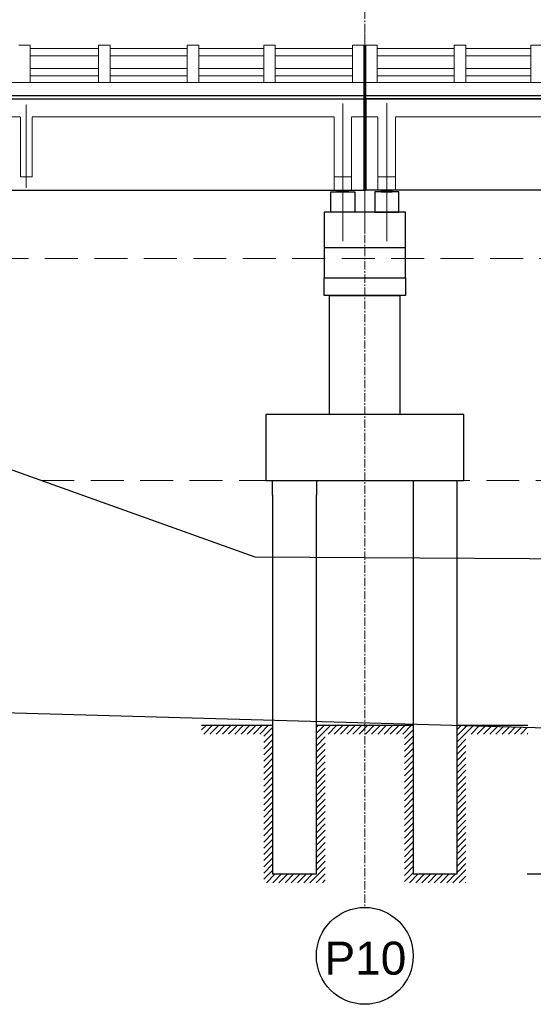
# Model space of a CAD drawing. Header units: inches. Extents: x 4599583 to 15517275, y 2817812 to 28133222499.
# Tile 50 of 95: x 4899675 to 4911359, y 28133179335 to 28133201726. Entities that reach past the tile are written whole.
import ezdxf

# ---------------------------------------------------------------- set-up
doc = ezdxf.new("R2010")
doc.units = ezdxf.units.IN
doc.header["$MEASUREMENT"] = 0
for name, pattern in [('CENTER', [2, 1.25, -0.25, 0.25, -0.25]), ('DASHED2', [0.375, 0.25, -0.125]), ('HIDDEN', [0.375, 0.25, -0.125])]:
    doc.linetypes.add(name, pattern=pattern)
for name, color, linetype in [('3', 201, 'Continuous'), ('CHAINAGE', 7, 'Continuous'), ('DRG', 210, 'Continuous'), ('text', 7, 'Continuous')]:
    doc.layers.add(name, color=color, linetype=linetype)
for name, color, linetype, lineweight in [('CEN', 3, 'CENTER', 13), ('GL', 5, 'Continuous', 30), ('PITCH', 8, 'Continuous', 5), ('STR', 7, 'Continuous', 25), ('SYM', 8, 'Continuous', 5)]:
    doc.layers.add(name, color=color, linetype=linetype, lineweight=lineweight)
doc.layers.add('dim', color=7, linetype='Continuous', plot=False)
doc.styles.add('ROMANS', font='arial.ttf')
doc.dimstyles.new('Standard$0', dxfattribs={"dimtxt": 60, "dimasz": 60, "dimexe": 60, "dimexo": 60, "dimgap": 25, "dimtad": 0, "dimtih": 1, "dimtoh": 1, "dimlfac": -0.001, "dimzin": 0, "dimdsep": 46, "dimtxsty": 'ROMANS', "dimcen": 30, "dimclrd": 256, "dimclre": 256, "dimclrt": 4, "dimadec": 0, "dimazin": 0, "dimtfac": 1, "dimtix": 1, "dimtofl": 0, "dimtmove": 0, "dimatfit": 0, "dimfxl": 1, "dimtolj": 1, "dimtzin": 0, "dimlwd": -1, "dimlwe": -1, "dimarcsym": 0})
pattern_1 = [(360, (4779711.015, 28132944687.328), (2e-14, 27.5), [20, -7.5]), (90, (4779711.015, 28132944687.328), (-27.5, 2e-14), [20, -7.5])]
pattern_2 = [(180, (5035339.744, 28132944687.328), (2e-14, 27.5), [20, -7.5]), (90, (5035339.744, 28132944687.328), (27.5, -2e-14), [20, -7.5])]
pattern_3 = [(45, (-762919.12, 28134131980.85), (-70.7106781, 70.7106781), [])]

# ---------------------------------------------------------------- blocks, each defined once
blk = doc.blocks.new('*D19')
at = {"layer": 'Defpoints', "color": 0, "transparency": 16777216}
for p in [(5155025, 28133206919), (4885025, 28133204169), (5155025, 28133204169)]:
    blk.add_point(p, dxfattribs=at)
at = {"layer": 'DRG', "color": 4, "lineweight": -2, "transparency": 16777216}
for p, q in [((4885025, 28133204219), (4885025, 28133206969)), ((5155025, 28133204219), (5155025, 28133206969)), ((4885975, 28133206919), (4962704, 28133206919)), ((5154075, 28133206919), (5077347, 28133206919))]:
    blk.add_line(p, q, dxfattribs=at)
at = {"layer": 'DRG', "color": 4, "transparency": 16777216}
for points in [[(4885975, 28133207078), (4885975, 28133206761), (4885025, 28133206919)], [(5154075, 28133207078), (5154075, 28133206761), (5155025, 28133206919)]]:
    blk.add_solid(points, dxfattribs=at)
at = {"layer": 'DRG', "color": 6, "transparency": 16777216, "insert": (5020025, 28133206919), "char_height": 1050, "attachment_point": 5, "style": 'ROMANS'}
blk.add_mtext('\\A1;{\\fTimes New Roman|b0|i0|c0|p18;\\H1.4286x;TOTAL LENGTH OF BRIDGE BETWEEN FACE OF DIRT WALLS 270.000 MTS. (12 SPANS @ 22.500 MTS. C/C EACH)}', dxfattribs=at)
blk = doc.blocks.new('*D108')
at = {"layer": 'Defpoints', "color": 0, "transparency": 16777216}
for p in [(5155025, 28133206919), (4885025, 28133204169), (5155025, 28133204169)]:
    blk.add_point(p, dxfattribs=at)
at = {"layer": 'DRG', "color": 4, "lineweight": -2, "transparency": 16777216}
for p, q in [((4885025, 28133204219), (4885025, 28133206969)), ((5155025, 28133204219), (5155025, 28133206969)), ((4885975, 28133206919), (4962704, 28133206919)), ((5154075, 28133206919), (5077347, 28133206919))]:
    blk.add_line(p, q, dxfattribs=at)
at = {"layer": 'DRG', "color": 4, "transparency": 16777216}
for points in [[(4885975, 28133207078), (4885975, 28133206761), (4885025, 28133206919)], [(5154075, 28133207078), (5154075, 28133206761), (5155025, 28133206919)]]:
    blk.add_solid(points, dxfattribs=at)
at = {"layer": 'DRG', "color": 6, "transparency": 16777216, "insert": (5020025, 28133206919), "char_height": 1050, "attachment_point": 5, "style": 'ROMANS'}
blk.add_mtext('\\A1;{\\fTimes New Roman|b0|i0|c0|p18;\\H1.4286x;TOTAL LENGTH OF BRIDGE BETWEEN FACE OF DIRT WALLS 270.000 MTS. (12 SPANS @ 22.500 MTS. C/C EACH)}', dxfattribs=at)
blk = doc.blocks.new('*D154')
at = {"layer": 'Defpoints', "color": 0, "transparency": 16777216}
for p in [(5155025, 28133206919), (4885025, 28133204169), (5155025, 28133204169)]:
    blk.add_point(p, dxfattribs=at)
at = {"layer": 'DRG', "color": 4, "lineweight": -2, "transparency": 16777216}
for p, q in [((4885025, 28133204219), (4885025, 28133206969)), ((5155025, 28133204219), (5155025, 28133206969)), ((4885975, 28133206919), (4962704, 28133206919)), ((5154075, 28133206919), (5077347, 28133206919))]:
    blk.add_line(p, q, dxfattribs=at)
at = {"layer": 'DRG', "color": 4, "transparency": 16777216}
for points in [[(4885975, 28133207078), (4885975, 28133206761), (4885025, 28133206919)], [(5154075, 28133207078), (5154075, 28133206761), (5155025, 28133206919)]]:
    blk.add_solid(points, dxfattribs=at)
at = {"layer": 'DRG', "color": 6, "transparency": 16777216, "insert": (5020025, 28133206919), "char_height": 1050, "attachment_point": 5, "style": 'ROMANS'}
blk.add_mtext('\\A1;{\\fTimes New Roman|b0|i0|c0|p18;\\H1.4286x;TOTAL LENGTH OF BRIDGE BETWEEN FACE OF DIRT WALLS 270.000 MTS. (12 SPANS @ 22.500 MTS. C/C EACH)}', dxfattribs=at)

msp = doc.modelspace()

# ---------------------------------------------------------------- hatches: boundary and pattern name
at = {"layer": 'PITCH'}
h = msp.add_hatch(dxfattribs=at)
h.set_pattern_fill('ANGLE', color=256, scale=100, style=0)
h.set_pattern_definition(pattern_1)
h.paths.add_polyline_path([(4906900.38, 28133197849.28), (4907150.38, 28133197849.28), (4907150.38, 28133197810.28), (4906900.38, 28133197810.28)])
h = msp.add_hatch(dxfattribs=at)
h.set_pattern_fill('ANGLE', color=256, scale=100, style=0)
h.set_pattern_definition(pattern_1)
h.paths.add_polyline_path([(4906900.38, 28133197849.28), (4907150.38, 28133197849.28), (4907150.38, 28133197810.28), (4906900.38, 28133197810.28)])
h = msp.add_hatch(dxfattribs=at)
h.set_pattern_fill('ANGLE', color=256, scale=100, style=0)
h.set_pattern_definition(pattern_1)
h.paths.add_polyline_path([(4906900.38, 28133197849.28), (4907150.38, 28133197849.28), (4907150.38, 28133197810.28), (4906900.38, 28133197810.28)])
h = msp.add_hatch(dxfattribs=at)
h.set_pattern_fill('ANGLE', color=256, scale=100, style=0)
h.set_pattern_definition(pattern_2)
h.paths.add_polyline_path([(4908150.38, 28133197849.28), (4907900.38, 28133197849.28), (4907900.38, 28133197810.28), (4908150.38, 28133197810.28)])
h = msp.add_hatch(dxfattribs=at)
h.set_pattern_fill('ANGLE', color=256, scale=100, style=0)
h.set_pattern_definition(pattern_2)
h.paths.add_polyline_path([(4908150.38, 28133197849.28), (4907900.38, 28133197849.28), (4907900.38, 28133197810.28), (4908150.38, 28133197810.28)])
h = msp.add_hatch(dxfattribs=at)
h.set_pattern_fill('ANGLE', color=256, scale=100, style=0)
h.set_pattern_definition(pattern_2)
h.paths.add_polyline_path([(4908150.38, 28133197849.28), (4907900.38, 28133197849.28), (4907900.38, 28133197810.28), (4908150.38, 28133197810.28)])
at = {"layer": 'SYM'}
h = msp.add_hatch(dxfattribs=at)
h.set_pattern_fill('ANSI31', color=256, scale=800, style=0)
h.set_pattern_definition(pattern_3)
h.paths.add_polyline_path([(4905425.38, 28133185681.38), (4903813.88, 28133185681.38), (4903813.88, 28133185481.38), (4905225.38, 28133185481.38), (4905225.38, 28133182099.28), (4906625.38, 28133182099.28), (4906625.38, 28133185481.38), (4907525.38, 28133185481.38), (4907525.38, 28133185681.38), (4906425.38, 28133185681.38), (4906425.38, 28133182299.28), (4905425.38, 28133182299.28)])
h.paths.add_polyline_path([(4908625.38, 28133185681.38), (4907525.38, 28133185681.38), (4907525.38, 28133185481.38), (4908425.38, 28133185481.38), (4908425.38, 28133182099.28), (4909825.38, 28133182099.28), (4909825.38, 28133185481.38), (4911236.88, 28133185481.38), (4911236.88, 28133185635.989), (4909625.38, 28133185681.38), (4909625.38, 28133182299.28), (4908625.38, 28133182299.28)])
h = msp.add_hatch(dxfattribs=at)
h.set_pattern_fill('ANSI31', color=256, scale=800, style=0)
h.set_pattern_definition(pattern_3)
h.paths.add_polyline_path([(4905425.38, 28133185681.38), (4903813.88, 28133185681.38), (4903813.88, 28133185481.38), (4905225.38, 28133185481.38), (4905225.38, 28133182099.28), (4906625.38, 28133182099.28), (4906625.38, 28133185481.38), (4907525.38, 28133185481.38), (4907525.38, 28133185681.38), (4906425.38, 28133185681.38), (4906425.38, 28133182299.28), (4905425.38, 28133182299.28)])
h.paths.add_polyline_path([(4908625.38, 28133185681.38), (4907525.38, 28133185681.38), (4907525.38, 28133185481.38), (4908425.38, 28133185481.38), (4908425.38, 28133182099.28), (4909825.38, 28133182099.28), (4909825.38, 28133185481.38), (4911236.88, 28133185481.38), (4911236.88, 28133185635.989), (4909625.38, 28133185681.38), (4909625.38, 28133182299.28), (4908625.38, 28133182299.28)])
h = msp.add_hatch(dxfattribs=at)
h.set_pattern_fill('ANSI31', color=256, scale=800, style=0)
h.set_pattern_definition(pattern_3)
h.paths.add_polyline_path([(4905425.38, 28133185681.38), (4903813.88, 28133185681.38), (4903813.88, 28133185481.38), (4905225.38, 28133185481.38), (4905225.38, 28133182099.28), (4906625.38, 28133182099.28), (4906625.38, 28133185481.38), (4907525.38, 28133185481.38), (4907525.38, 28133185681.38), (4906425.38, 28133185681.38), (4906425.38, 28133182299.28), (4905425.38, 28133182299.28)])
h.paths.add_polyline_path([(4908625.38, 28133185681.38), (4907525.38, 28133185681.38), (4907525.38, 28133185481.38), (4908425.38, 28133185481.38), (4908425.38, 28133182099.28), (4909825.38, 28133182099.28), (4909825.38, 28133185481.38), (4911236.88, 28133185481.38), (4911236.88, 28133185635.989), (4909625.38, 28133185681.38), (4909625.38, 28133182299.28), (4908625.38, 28133182299.28)])

# ---------------------------------------------------------------- linework, layer by layer
at = {"color": 7, "ltscale": 0.9}
for p, q in [((4907505.38, 28133199999.28), (4907505.38, 28133197849.28)), ((4907505.38, 28133199999.28), (4907505.38, 28133197849.28)), ((4907505.38, 28133199999.28), (4907505.38, 28133197849.28)), ((4907545.38, 28133199924.28), (4907545.38, 28133197849.28)), ((4907545.38, 28133199924.28), (4907545.38, 28133197849.28)), ((4907545.38, 28133199924.28), (4907545.38, 28133197849.28))]:
    msp.add_line(p, q, dxfattribs=at)
at = {"color": 7, "lineweight": 25, "ltscale": 0.5}
msp.add_line((4907545.38, 28133199924.28), (4907545.38, 28133197849.28), dxfattribs=at)
msp.add_line((4907545.38, 28133199924.28), (4907545.38, 28133197849.28), dxfattribs=at)
msp.add_line((4907545.38, 28133199924.28), (4907545.38, 28133197849.28), dxfattribs=at)
for points in [[(4906750.38, 28133197810.28), (4907300.38, 28133197810.28), (4907300.38, 28133197349.28), (4906750.38, 28133197349.28)], [(4906750.38, 28133197810.28), (4907300.38, 28133197810.28), (4907300.38, 28133197349.28), (4906750.38, 28133197349.28)], [(4906750.38, 28133197810.28), (4907300.38, 28133197810.28), (4907300.38, 28133197349.28), (4906750.38, 28133197349.28)], [(4906900.38, 28133197849.28), (4907150.38, 28133197849.28), (4907150.38, 28133197810.28), (4906900.38, 28133197810.28)], [(4906900.38, 28133197849.28), (4907150.38, 28133197849.28), (4907150.38, 28133197810.28), (4906900.38, 28133197810.28)], [(4906900.38, 28133197849.28), (4907150.38, 28133197849.28), (4907150.38, 28133197810.28), (4906900.38, 28133197810.28)], [(4908300.38, 28133197810.28), (4907750.38, 28133197810.28), (4907750.38, 28133197349.28), (4908300.38, 28133197349.28)], [(4908300.38, 28133197810.28), (4907750.38, 28133197810.28), (4907750.38, 28133197349.28), (4908300.38, 28133197349.28)], [(4908300.38, 28133197810.28), (4907750.38, 28133197810.28), (4907750.38, 28133197349.28), (4908300.38, 28133197349.28)], [(4908150.38, 28133197849.28), (4907900.38, 28133197849.28), (4907900.38, 28133197810.28), (4908150.38, 28133197810.28)], [(4908150.38, 28133197849.28), (4907900.38, 28133197849.28), (4907900.38, 28133197810.28), (4908150.38, 28133197810.28)], [(4908150.38, 28133197849.28), (4907900.38, 28133197849.28), (4907900.38, 28133197810.28), (4908150.38, 28133197810.28)]]:
    msp.add_lwpolyline(points, close=True, dxfattribs=at)
at = {"ltscale": 1000}
msp.add_lwpolyline([(4905425.38, 28133190916.134), (4905425.38, 28133191249.28), (4906425.38, 28133191249.28), (4906425.38, 28133190916.134)], dxfattribs=at)
msp.add_lwpolyline([(4905425.38, 28133190916.134), (4905425.38, 28133191249.28), (4906425.38, 28133191249.28), (4906425.38, 28133190916.134)], dxfattribs=at)
msp.add_lwpolyline([(4905425.38, 28133190916.134), (4905425.38, 28133191249.28), (4906425.38, 28133191249.28), (4906425.38, 28133190916.134)], dxfattribs=at)
msp.add_circle((4907525.28, 28133180437.04), 1101.806)
msp.add_circle((4907525.28, 28133180437.04), 1101.806)
msp.add_circle((4907525.28, 28133180437.04), 1101.806)
at = {"layer": '3', "color": 87, "linetype": 'HIDDEN', "lineweight": 5, "ltscale": 50}
for p, q in [((4892755.38, 28133199514.28), (4899695.38, 28133199514.28)), ((4892755.38, 28133199514.28), (4899695.38, 28133199514.28)), ((4892755.38, 28133199514.28), (4899695.38, 28133199514.28)), ((4899695.38, 28133198149.28), (4899695.38, 28133199514.28)), ((4899695.38, 28133198149.28), (4899695.38, 28133199514.28)), ((4899695.38, 28133198149.28), (4899695.38, 28133199514.28)), ((4899955.38, 28133198149.28), (4899955.38, 28133199514.28)), ((4899955.38, 28133199514.28), (4906825.38, 28133199514.28)), ((4899955.38, 28133198149.28), (4899955.38, 28133199514.28)), ((4899955.38, 28133199514.28), (4906825.38, 28133199514.28)), ((4899955.38, 28133198149.28), (4899955.38, 28133199514.28)), ((4899955.38, 28133199514.28), (4906825.38, 28133199514.28)), ((4906825.38, 28133197849.28), (4906825.38, 28133199514.28)), ((4906825.38, 28133197849.28), (4906825.38, 28133199514.28)), ((4906825.38, 28133197849.28), (4906825.38, 28133199514.28)), ((4907505.38, 28133199514.28), (4907225.38, 28133199514.28)), ((4907225.38, 28133197849.28), (4907225.38, 28133199514.28)), ((4907225.38, 28133199514.28), (4907505.38, 28133199514.28)), ((4907505.38, 28133199514.28), (4907225.38, 28133199514.28)), ((4907225.38, 28133197849.28), (4907225.38, 28133199514.28)), ((4907225.38, 28133199514.28), (4907505.38, 28133199514.28)), ((4907505.38, 28133199514.28), (4907225.38, 28133199514.28)), ((4907225.38, 28133197849.28), (4907225.38, 28133199514.28)), ((4907225.38, 28133199514.28), (4907505.38, 28133199514.28)), ((4907545.38, 28133199514.28), (4907825.38, 28133199514.28)), ((4907545.38, 28133199514.28), (4907825.38, 28133199514.28)), ((4907545.38, 28133199514.28), (4907825.38, 28133199514.28)), ((4907825.38, 28133197849.28), (4907825.38, 28133199514.28)), ((4907825.38, 28133197849.28), (4907825.38, 28133199514.28)), ((4907825.38, 28133197849.28), (4907825.38, 28133199514.28)), ((4908225.38, 28133197849.28), (4908225.38, 28133199514.28)), ((4908225.38, 28133199514.28), (4915060.785, 28133199514.28)), ((4915095.38, 28133199514.28), (4908225.38, 28133199514.28)), ((4908225.38, 28133197849.28), (4908225.38, 28133199514.28)), ((4908225.38, 28133199514.28), (4915060.785, 28133199514.28)), ((4915095.38, 28133199514.28), (4908225.38, 28133199514.28)), ((4908225.38, 28133197849.28), (4908225.38, 28133199514.28)), ((4908225.38, 28133199514.28), (4915060.785, 28133199514.28)), ((4915095.38, 28133199514.28), (4908225.38, 28133199514.28)), ((4899955.38, 28133198149.28), (4899695.38, 28133198149.28)), ((4899955.38, 28133198149.28), (4899695.38, 28133198149.28)), ((4899955.38, 28133198149.28), (4899695.38, 28133198149.28)), ((4906825.38, 28133198149.28), (4907225.38, 28133198149.28)), ((4906825.38, 28133198149.28), (4907225.38, 28133198149.28)), ((4906825.38, 28133198149.28), (4907225.38, 28133198149.28)), ((4908225.38, 28133198149.28), (4907825.38, 28133198149.28)), ((4908225.38, 28133198149.28), (4907825.38, 28133198149.28)), ((4908225.38, 28133198149.28), (4907825.38, 28133198149.28))]:
    msp.add_line(p, q, dxfattribs=at)
at = {"layer": 'CEN', "ltscale": 150}
msp.add_line((4907525.38, 28133203432.846), (4907525.38, 28133181538.846), dxfattribs=at)
msp.add_line((4907525.38, 28133203432.846), (4907525.38, 28133181538.846), dxfattribs=at)
msp.add_line((4907525.38, 28133203432.846), (4907525.38, 28133181538.846), dxfattribs=at)
at = {"layer": 'CEN', "ltscale": 0.2}
msp.add_line((4907525.38, 28133196855.144), (4907525.38, 28133201498.289), dxfattribs=at)
msp.add_line((4907525.38, 28133196855.144), (4907525.38, 28133201498.289), dxfattribs=at)
msp.add_line((4907525.38, 28133196855.144), (4907525.38, 28133201498.289), dxfattribs=at)
msp.add_line((4907525.38, 28133196855.144), (4907525.38, 28133201498.289), dxfattribs=at)
msp.add_line((4907525.38, 28133196855.144), (4907525.38, 28133201498.289), dxfattribs=at)
msp.add_line((4907525.38, 28133196855.144), (4907525.38, 28133201498.289), dxfattribs=at)
at = {"layer": 'CEN', "ltscale": 10}
for p, q in [((4899825.38, 28133197899.28), (4899825.38, 28133199799.28)), ((4899825.38, 28133197899.28), (4899825.38, 28133199799.28)), ((4899825.38, 28133197899.28), (4899825.38, 28133199799.28)), ((4907025.38, 28133196692.654), (4907025.38, 28133199817.159)), ((4907025.38, 28133196692.654), (4907025.38, 28133199817.159)), ((4907025.38, 28133196692.654), (4907025.38, 28133199817.159)), ((4908025.38, 28133196692.654), (4908025.38, 28133199825.24)), ((4908025.38, 28133196692.654), (4908025.38, 28133199825.24)), ((4908025.38, 28133196692.654), (4908025.38, 28133199825.24))]:
    msp.add_line(p, q, dxfattribs=at)
at = {"layer": 'CHAINAGE', "linetype": 'ByBlock'}
for p, q in [((4907545.38, 28133197849.28), (4907545.38, 28133199999.28)), ((4907545.38, 28133197849.28), (4907545.38, 28133199999.28)), ((4907545.38, 28133197849.28), (4907545.38, 28133199999.28)), ((4907545.38, 28133199924.28), (4930005.38, 28133199924.28)), ((4907545.38, 28133199924.28), (4930005.38, 28133199924.28)), ((4907545.38, 28133199924.28), (4930005.38, 28133199924.28)), ((4885045.38, 28133197849.28), (4907505.38, 28133197849.28)), ((4885045.38, 28133197849.28), (4907505.38, 28133197849.28)), ((4885045.38, 28133197849.28), (4907505.38, 28133197849.28)), ((4930005.38, 28133197849.28), (4907545.38, 28133197849.28)), ((4930005.38, 28133197849.28), (4907545.38, 28133197849.28)), ((4930005.38, 28133197849.28), (4907545.38, 28133197849.28))]:
    msp.add_line(p, q, dxfattribs=at)
at = {"layer": 'dim', "ltscale": 5}
msp.add_line((4911217.63, 28133182299.28), (4912544.63, 28133182299.28), dxfattribs=at)
msp.add_line((4911217.63, 28133182299.28), (4912544.63, 28133182299.28), dxfattribs=at)
msp.add_line((4911217.63, 28133182299.28), (4912544.63, 28133182299.28), dxfattribs=at)
at = {"layer": 'GL', "lineweight": 30}
msp.add_lwpolyline([(4870025.38, 28133199759.28), (4875025.38, 28133197649.28), (4885025.38, 28133193874.28), (4895025.38, 28133193089.28), (4905025.38, 28133189509.28), (4915025.38, 28133189449.28), (4925025.38, 28133189669.28), (4935025.38, 28133189989.28), (4945025.38, 28133190784.28), (4955025.38, 28133191594.28), (4965025.38, 28133191609.28), (4975025.38, 28133191639.28), (4985025.38, 28133192689.28), (4995025.38, 28133192669.28), (5005025.38, 28133191714.28), (5015025.38, 28133191609.28)], dxfattribs=at)
msp.add_lwpolyline([(4870025.38, 28133199759.28), (4875025.38, 28133197649.28), (4885025.38, 28133193874.28), (4895025.38, 28133193089.28), (4905025.38, 28133189509.28), (4915025.38, 28133189449.28), (4925025.38, 28133189669.28), (4935025.38, 28133189989.28), (4945025.38, 28133190784.28), (4955025.38, 28133191594.28), (4965025.38, 28133191609.28), (4975025.38, 28133191639.28), (4985025.38, 28133192689.28), (4995025.38, 28133192669.28), (5005025.38, 28133191714.28), (5015025.38, 28133191609.28)], dxfattribs=at)
msp.add_lwpolyline([(4870025.38, 28133199759.28), (4875025.38, 28133197649.28), (4885025.38, 28133193874.28), (4895025.38, 28133193089.28), (4905025.38, 28133189509.28), (4915025.38, 28133189449.28), (4925025.38, 28133189669.28), (4935025.38, 28133189989.28), (4945025.38, 28133190784.28), (4955025.38, 28133191594.28), (4965025.38, 28133191609.28), (4975025.38, 28133191639.28), (4985025.38, 28133192689.28), (4995025.38, 28133192669.28), (5005025.38, 28133191714.28), (5015025.38, 28133191609.28)], dxfattribs=at)
at = {"layer": 'PITCH', "linetype": 'DASHED2', "ltscale": 3000}
msp.add_line((4885625.38, 28133196299.28), (5154425.38, 28133196299.28), dxfattribs=at)
msp.add_line((4885625.38, 28133196299.28), (5154425.38, 28133196299.28), dxfattribs=at)
msp.add_line((4885625.38, 28133196299.28), (5154425.38, 28133196299.28), dxfattribs=at)
at = {"layer": 'PITCH', "color": 150, "linetype": 'DASHED2', "ltscale": 3000}
msp.add_line((4900165.044, 28133191249.28), (4950766.12, 28133191249.28), dxfattribs=at)
msp.add_line((4900165.044, 28133191249.28), (4950766.12, 28133191249.28), dxfattribs=at)
msp.add_line((4900165.044, 28133191249.28), (4950766.12, 28133191249.28), dxfattribs=at)
at = {"layer": 'STR'}
for p, q in [((4885025.38, 28133199999.28), (4907505.38, 28133199999.28)), ((4885025.38, 28133199999.28), (4907505.38, 28133199999.28)), ((4885025.38, 28133199999.28), (4907505.38, 28133199999.28)), ((4885045.38, 28133199924.28), (4907505.38, 28133199924.28)), ((4885045.38, 28133199924.28), (4907505.38, 28133199924.28)), ((4885045.38, 28133199924.28), (4907505.38, 28133199924.28)), ((4907545.38, 28133199999.28), (5155025.38, 28133199999.28)), ((4907545.38, 28133199999.28), (5155025.38, 28133199999.28)), ((4907545.38, 28133199999.28), (5155025.38, 28133199999.28)), ((5155005.38, 28133199924.28), (4907545.38, 28133199924.28)), ((5155005.38, 28133199924.28), (4907545.38, 28133199924.28)), ((5155005.38, 28133199924.28), (4907545.38, 28133199924.28)), ((4906600.38, 28133196549.28), (4908450.38, 28133196549.28)), ((4906600.38, 28133196549.28), (4908450.38, 28133196549.28)), ((4906600.38, 28133196549.28), (4908450.38, 28133196549.28))]:
    msp.add_line(p, q, dxfattribs=at)
at = {"layer": 'STR', "color": 2}
msp.add_line((4907505.38, 28133197849.28), (4907545.38, 28133197849.28), dxfattribs=at)
msp.add_line((4907505.38, 28133197849.28), (4907545.38, 28133197849.28), dxfattribs=at)
msp.add_line((4907505.38, 28133197849.28), (4907545.38, 28133197849.28), dxfattribs=at)
msp.add_line((4907505.38, 28133197849.28), (4907545.38, 28133197849.28), dxfattribs=at)
msp.add_line((4907505.38, 28133197849.28), (4907545.38, 28133197849.28), dxfattribs=at)
msp.add_line((4907505.38, 28133197849.28), (4907545.38, 28133197849.28), dxfattribs=at)
at = {"layer": 'STR', "color": 7}
for p, q in [((4903813.88, 28133185681.38), (4905425.38, 28133185681.38)), ((4903813.88, 28133185681.38), (4905425.38, 28133185681.38)), ((4903813.88, 28133185681.38), (4905425.38, 28133185681.38)), ((4906425.38, 28133185681.38), (4908625.38, 28133185681.38)), ((4906425.38, 28133185681.38), (4908625.38, 28133185681.38)), ((4906425.38, 28133185681.38), (4908625.38, 28133185681.38)), ((4909625.38, 28133185681.38), (4911236.88, 28133185681.38)), ((4909625.38, 28133185681.38), (4911236.88, 28133185681.38)), ((4909625.38, 28133185681.38), (4911236.88, 28133185681.38))]:
    msp.add_line(p, q, dxfattribs=at)
at = {"layer": 'STR'}
for points in [[(4908450.38, 28133197349.28), (4906600.38, 28133197349.28), (4906600.38, 28133196899.28), (4906600.38, 28133195856.736), (4908450.38, 28133195856.736), (4908450.38, 28133196899.28), (4908450.38, 28133197349.28)], [(4908450.38, 28133197349.28), (4906600.38, 28133197349.28), (4906600.38, 28133196899.28), (4906600.38, 28133195856.736), (4908450.38, 28133195856.736), (4908450.38, 28133196899.28), (4908450.38, 28133197349.28)], [(4908450.38, 28133197349.28), (4906600.38, 28133197349.28), (4906600.38, 28133196899.28), (4906600.38, 28133195856.736), (4908450.38, 28133195856.736), (4908450.38, 28133196899.28), (4908450.38, 28133197349.28)], [(4908625.38, 28133191249.28), (4908625.38, 28133182299.28), (4909625.38, 28133182299.28), (4909625.38, 28133191249.28)], [(4908625.38, 28133191249.28), (4908625.38, 28133182299.28), (4909625.38, 28133182299.28), (4909625.38, 28133191249.28)], [(4908625.38, 28133191249.28), (4908625.38, 28133182299.28), (4909625.38, 28133182299.28), (4909625.38, 28133191249.28)], [(4905425.38, 28133190916.134), (4905425.38, 28133182299.28), (4906425.38, 28133182299.28), (4906425.38, 28133190916.134)], [(4905425.38, 28133190916.134), (4905425.38, 28133182299.28), (4906425.38, 28133182299.28), (4906425.38, 28133190916.134)], [(4905425.38, 28133190916.134), (4905425.38, 28133182299.28), (4906425.38, 28133182299.28), (4906425.38, 28133190916.134)]]:
    msp.add_lwpolyline(points, dxfattribs=at)
for points in [[(4906600.38, 28133195856.736), (4908450.38, 28133195856.736), (4908450.38, 28133195456.736), (4906600.38, 28133195456.736)], [(4906600.38, 28133195856.736), (4908450.38, 28133195856.736), (4908450.38, 28133195456.736), (4906600.38, 28133195456.736)], [(4906600.38, 28133195856.736), (4908450.38, 28133195856.736), (4908450.38, 28133195456.736), (4906600.38, 28133195456.736)], [(4906725.38, 28133195456.736), (4908325.38, 28133195456.736), (4908325.38, 28133192749.28), (4906725.38, 28133192749.28)], [(4906725.38, 28133195456.736), (4908325.38, 28133195456.736), (4908325.38, 28133192749.28), (4906725.38, 28133192749.28)], [(4906725.38, 28133195456.736), (4908325.38, 28133195456.736), (4908325.38, 28133192749.28), (4906725.38, 28133192749.28)]]:
    msp.add_lwpolyline(points, close=True, dxfattribs=at)
at = {"layer": 'STR', "ltscale": 1000}
msp.add_lwpolyline([(4909775.38, 28133192749.28), (4905275.38, 28133192749.28), (4905275.38, 28133191249.28), (4909775.38, 28133191249.28)], close=True, dxfattribs=at)
msp.add_lwpolyline([(4909775.38, 28133192749.28), (4905275.38, 28133192749.28), (4905275.38, 28133191249.28), (4909775.38, 28133191249.28)], close=True, dxfattribs=at)
msp.add_lwpolyline([(4909775.38, 28133192749.28), (4905275.38, 28133192749.28), (4905275.38, 28133191249.28), (4909775.38, 28133191249.28)], close=True, dxfattribs=at)
at = {"layer": 'STR', "color": 31}
msp.add_lwpolyline([(4885025.38, 28133186374.28), (4945025.38, 28133184684.28), (4975025.38, 28133187439.28), (5005025.38, 28133187764.28), (5035025.38, 28133186829.28)], dxfattribs=at)
msp.add_lwpolyline([(4885025.38, 28133186374.28), (4945025.38, 28133184684.28), (4975025.38, 28133187439.28), (5005025.38, 28133187764.28), (5035025.38, 28133186829.28)], dxfattribs=at)
msp.add_lwpolyline([(4885025.38, 28133186374.28), (4945025.38, 28133184684.28), (4975025.38, 28133187439.28), (5005025.38, 28133187764.28), (5035025.38, 28133186829.28)], dxfattribs=at)
at = {"layer": 'SYM'}
for p, q in [((4899913.958, 28133201144.28), (4899653.958, 28133201144.28)), ((4899913.958, 28133201144.28), (4899653.958, 28133201144.28)), ((4899913.958, 28133201144.28), (4899653.958, 28133201144.28)), ((4901730.858, 28133201144.28), (4901470.858, 28133201144.28)), ((4901470.858, 28133201144.28), (4901470.858, 28133200299.28)), ((4901730.858, 28133201144.28), (4901470.858, 28133201144.28)), ((4901470.858, 28133201144.28), (4901470.858, 28133200299.28)), ((4901730.858, 28133201144.28), (4901470.858, 28133201144.28)), ((4901470.858, 28133201144.28), (4901470.858, 28133200299.28)), ((4903746.588, 28133201144.28), (4903486.588, 28133201144.28)), ((4903486.588, 28133201144.28), (4903486.588, 28133200299.28)), ((4903746.588, 28133201144.28), (4903486.588, 28133201144.28)), ((4903486.588, 28133201144.28), (4903486.588, 28133200299.28)), ((4903746.588, 28133201144.28), (4903486.588, 28133201144.28)), ((4903486.588, 28133201144.28), (4903486.588, 28133200299.28)), ((4903746.588, 28133201144.28), (4903746.588, 28133200299.28)), ((4903746.588, 28133201144.28), (4903746.588, 28133200299.28)), ((4903746.588, 28133201144.28), (4903746.588, 28133200299.28)), ((4905489.65, 28133201144.28), (4905229.65, 28133201144.28)), ((4905229.65, 28133201144.28), (4905229.65, 28133200299.28)), ((4905489.65, 28133201144.28), (4905229.65, 28133201144.28)), ((4905229.65, 28133201144.28), (4905229.65, 28133200299.28)), ((4905489.65, 28133201144.28), (4905229.65, 28133201144.28)), ((4905229.65, 28133201144.28), (4905229.65, 28133200299.28)), ((4907505.38, 28133201144.28), (4907245.38, 28133201144.28)), ((4907245.38, 28133201144.28), (4907245.38, 28133200299.28)), ((4907505.38, 28133201144.28), (4907245.38, 28133201144.28)), ((4907245.38, 28133201144.28), (4907245.38, 28133200299.28)), ((4907505.38, 28133201144.28), (4907245.38, 28133201144.28)), ((4907245.38, 28133201144.28), (4907245.38, 28133200299.28)), ((4907505.38, 28133201144.28), (4907505.38, 28133199999.28)), ((4907505.38, 28133201144.28), (4907505.38, 28133199999.28)), ((4907505.38, 28133201144.28), (4907505.38, 28133199999.28)), ((4907545.38, 28133201144.28), (4907805.38, 28133201144.28)), ((4907545.38, 28133201144.28), (4907545.38, 28133199999.28)), ((4907545.38, 28133201144.28), (4907805.38, 28133201144.28)), ((4907545.38, 28133201144.28), (4907545.38, 28133199999.28)), ((4907545.38, 28133201144.28), (4907805.38, 28133201144.28)), ((4907545.38, 28133201144.28), (4907545.38, 28133199999.28)), ((4907805.38, 28133201144.28), (4907805.38, 28133200299.28)), ((4907805.38, 28133201144.28), (4907805.38, 28133200299.28)), ((4907805.38, 28133201144.28), (4907805.38, 28133200299.28)), ((4909561.11, 28133201144.28), (4909821.11, 28133201144.28)), ((4909561.11, 28133201144.28), (4909821.11, 28133201144.28)), ((4909561.11, 28133201144.28), (4909821.11, 28133201144.28)), ((4909821.11, 28133201144.28), (4909821.11, 28133200299.28)), ((4909821.11, 28133201144.28), (4909821.11, 28133200299.28)), ((4909821.11, 28133201144.28), (4909821.11, 28133200299.28)), ((4911304.171, 28133201144.28), (4911564.171, 28133201144.28)), ((4911304.171, 28133201144.28), (4911304.171, 28133200299.28)), ((4911304.171, 28133201144.28), (4911564.171, 28133201144.28)), ((4911304.171, 28133201144.28), (4911304.171, 28133200299.28)), ((4911304.171, 28133201144.28), (4911564.171, 28133201144.28)), ((4911304.171, 28133201144.28), (4911304.171, 28133200299.28)), ((4907505.38, 28133200299.28), (4895478.801, 28133200299.28)), ((4907505.38, 28133200299.28), (4895478.801, 28133200299.28)), ((4907505.38, 28133200299.28), (4895478.801, 28133200299.28)), ((4907545.38, 28133200299.28), (4919571.958, 28133200299.28)), ((4907545.38, 28133200299.28), (4919571.958, 28133200299.28)), ((4907545.38, 28133200299.28), (4919571.958, 28133200299.28))]:
    msp.add_line(p, q, dxfattribs=at)
at = {"layer": 'SYM', "ltscale": 0.9}
for p, q in [((4899913.958, 28133201144.28), (4899913.958, 28133200299.28)), ((4899913.958, 28133201144.28), (4899913.958, 28133200299.28)), ((4899913.958, 28133201144.28), (4899913.958, 28133200299.28)), ((4901730.858, 28133201144.28), (4901730.858, 28133200299.28)), ((4901730.858, 28133201144.28), (4901730.858, 28133200299.28)), ((4901730.858, 28133201144.28), (4901730.858, 28133200299.28)), ((4905489.65, 28133201144.28), (4905489.65, 28133200299.28)), ((4905489.65, 28133201144.28), (4905489.65, 28133200299.28)), ((4905489.65, 28133201144.28), (4905489.65, 28133200299.28)), ((4909561.11, 28133201144.28), (4909561.11, 28133200299.28)), ((4909561.11, 28133201144.28), (4909561.11, 28133200299.28)), ((4909561.11, 28133201144.28), (4909561.11, 28133200299.28))]:
    msp.add_line(p, q, dxfattribs=at)
at = {"layer": 'SYM'}
for points in [[(4901470.858, 28133201069.28), (4899913.958, 28133201069.285), (4899913.958, 28133200904.285), (4901470.858, 28133200904.28)], [(4901470.858, 28133201069.28), (4899913.958, 28133201069.285), (4899913.958, 28133200904.285), (4901470.858, 28133200904.28)], [(4901470.858, 28133201069.28), (4899913.958, 28133201069.285), (4899913.958, 28133200904.285), (4901470.858, 28133200904.28)], [(4905229.65, 28133201069.28), (4903746.588, 28133201069.285), (4903746.588, 28133200904.285), (4905229.65, 28133200904.28)], [(4905229.65, 28133201069.28), (4903746.588, 28133201069.285), (4903746.588, 28133200904.285), (4905229.65, 28133200904.28)], [(4905229.65, 28133201069.28), (4903746.588, 28133201069.285), (4903746.588, 28133200904.285), (4905229.65, 28133200904.28)], [(4909821.11, 28133201069.28), (4911304.171, 28133201069.285), (4911304.171, 28133200904.285), (4909821.11, 28133200904.28)], [(4909821.11, 28133201069.28), (4911304.171, 28133201069.285), (4911304.171, 28133200904.285), (4909821.11, 28133200904.28)], [(4909821.11, 28133201069.28), (4911304.171, 28133201069.285), (4911304.171, 28133200904.285), (4909821.11, 28133200904.28)], [(4901470.858, 28133200614.28), (4899913.958, 28133200614.285), (4899913.958, 28133200449.285), (4901470.858, 28133200449.28)], [(4901470.858, 28133200614.28), (4899913.958, 28133200614.285), (4899913.958, 28133200449.285), (4901470.858, 28133200449.28)], [(4901470.858, 28133200614.28), (4899913.958, 28133200614.285), (4899913.958, 28133200449.285), (4901470.858, 28133200449.28)], [(4905229.65, 28133200614.28), (4903746.588, 28133200614.285), (4903746.588, 28133200449.285), (4905229.65, 28133200449.28)], [(4905229.65, 28133200614.28), (4903746.588, 28133200614.285), (4903746.588, 28133200449.285), (4905229.65, 28133200449.28)], [(4905229.65, 28133200614.28), (4903746.588, 28133200614.285), (4903746.588, 28133200449.285), (4905229.65, 28133200449.28)], [(4909821.11, 28133200614.28), (4911304.171, 28133200614.285), (4911304.171, 28133200449.285), (4909821.11, 28133200449.28)], [(4909821.11, 28133200614.28), (4911304.171, 28133200614.285), (4911304.171, 28133200449.285), (4909821.11, 28133200449.28)], [(4909821.11, 28133200614.28), (4911304.171, 28133200614.285), (4911304.171, 28133200449.285), (4909821.11, 28133200449.28)]]:
    msp.add_lwpolyline(points, close=True, dxfattribs=at)
for points in [[(4903486.588, 28133201069.281), (4901730.858, 28133201069.285), (4901730.858, 28133200904.285), (4903486.588, 28133200904.281)], [(4903486.588, 28133201069.281), (4901730.858, 28133201069.285), (4901730.858, 28133200904.285), (4903486.588, 28133200904.281)], [(4903486.588, 28133201069.281), (4901730.858, 28133201069.285), (4901730.858, 28133200904.285), (4903486.588, 28133200904.281)], [(4907245.38, 28133201069.281), (4905489.65, 28133201069.285), (4905489.65, 28133200904.285), (4907245.38, 28133200904.281)], [(4907245.38, 28133201069.281), (4905489.65, 28133201069.285), (4905489.65, 28133200904.285), (4907245.38, 28133200904.281)], [(4907245.38, 28133201069.281), (4905489.65, 28133201069.285), (4905489.65, 28133200904.285), (4907245.38, 28133200904.281)], [(4907805.38, 28133201069.281), (4909561.11, 28133201069.285), (4909561.11, 28133200904.285), (4907805.38, 28133200904.281)], [(4907805.38, 28133201069.281), (4909561.11, 28133201069.285), (4909561.11, 28133200904.285), (4907805.38, 28133200904.281)], [(4907805.38, 28133201069.281), (4909561.11, 28133201069.285), (4909561.11, 28133200904.285), (4907805.38, 28133200904.281)], [(4903486.588, 28133200614.281), (4901730.858, 28133200614.285), (4901730.858, 28133200449.285), (4903486.588, 28133200449.281)], [(4903486.588, 28133200614.281), (4901730.858, 28133200614.285), (4901730.858, 28133200449.285), (4903486.588, 28133200449.281)], [(4903486.588, 28133200614.281), (4901730.858, 28133200614.285), (4901730.858, 28133200449.285), (4903486.588, 28133200449.281)], [(4907245.38, 28133200614.281), (4905489.65, 28133200614.285), (4905489.65, 28133200449.285), (4907245.38, 28133200449.281)], [(4907245.38, 28133200614.281), (4905489.65, 28133200614.285), (4905489.65, 28133200449.285), (4907245.38, 28133200449.281)], [(4907245.38, 28133200614.281), (4905489.65, 28133200614.285), (4905489.65, 28133200449.285), (4907245.38, 28133200449.281)], [(4907805.38, 28133200614.281), (4909561.11, 28133200614.285), (4909561.11, 28133200449.285), (4907805.38, 28133200449.281)], [(4907805.38, 28133200614.281), (4909561.11, 28133200614.285), (4909561.11, 28133200449.285), (4907805.38, 28133200449.281)], [(4907805.38, 28133200614.281), (4909561.11, 28133200614.285), (4909561.11, 28133200449.285), (4907805.38, 28133200449.281)]]:
    msp.add_lwpolyline(points, dxfattribs=at)

# ---------------------------------------------------------------- texts
at = {"layer": 'text', "style": 'ROMANS'}
msp.add_text('P10', height=750, dxfattribs=at).set_placement((4906606.25, 28133180009.474))
msp.add_text('P10', height=750, dxfattribs=at).set_placement((4906606.25, 28133180009.474))
msp.add_text('P10', height=750, dxfattribs=at).set_placement((4906606.25, 28133180009.474))

# ---------------------------------------------------------------- dimensions: what is measured, and where the dimension line sits
at = {"layer": 'DRG'}
for picture in ['*D19', '*D108', '*D154']:
    dim = msp.add_linear_dim(base=(5155025.38, 28133206919.354), p1=(4885025.38, 28133204169.354), p2=(5155025.38, 28133204169.354), text='{\\fTimes New Roman|b0|i0|c0|p18;\\H1.4286x;TOTAL LENGTH OF BRIDGE BETWEEN FACE OF DIRT WALLS 270.000 MTS. (12 SPANS @ 22.500 MTS. C/C EACH)}', dimstyle='Standard$0', override={"dimscale": 1, "dimtxt": 1050, "dimasz": 950, "dimexe": 50, "dimexo": 50, "dimgap": 300, "dimtoh": 0, "dimtxsty": 'ROMANS', "dimsah": 1, "dimcen": 0.09, "dimdle": 0, "dimclrd": 4, "dimclre": 4, "dimclrt": 6, "dimtm": 0, "dimlwd": 65534, "dimlwe": 65534}, dxfattribs=at)
    dim.commit()
    dim.dimension.update_dxf_attribs({"geometry": picture, "text_midpoint": (5020025.38, 28133206919.354)})

doc.saveas('drawing.dxf')
